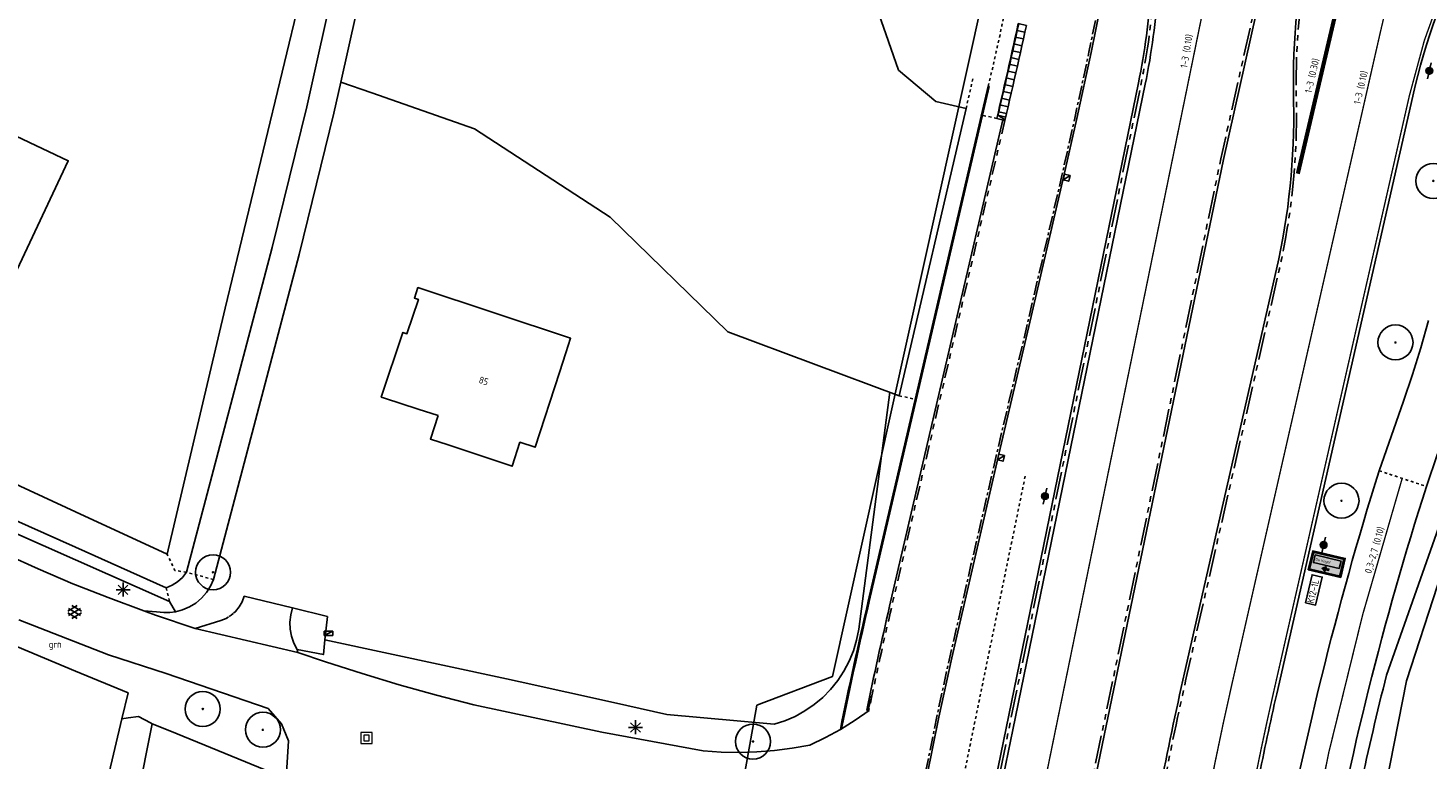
# Model space of a CAD drawing. Header units: metres. Extents: x 116958 to 118326, y 475500 to 477904.
# Tile 122 of 256: x 117497 to 117597, y 476613 to 476666. Entities that reach past the tile are written whole.
import ezdxf
from ezdxf.enums import TextEntityAlignment as Align

# ---------------------------------------------------------------- set-up
doc = ezdxf.new("R2010")
doc.units = ezdxf.units.M
doc.header["$LTSCALE"] = 0.2
for name, pattern in [('200-03-27', [15, 1.5, -13.5]), ('200-1-3', [20, 5, -15]), ('CENTER', [8, 5, -1, 1, -1]), ('MATGRENS', [2, 1, -1]), ('VH-TROTTOIRBAND_130-150', [15, 5, -2, 2, -2, 2, -2]), ('VH-TROTTOIRBAND_180-200', [20, 10, -2, 2, -2, 2, -2])]:
    doc.linetypes.add(name, pattern=pattern)
doc.layers.get('0').update_dxf_attribs({"color": 6})
for name, color, linetype in [('B-WE-GR-BOOM-G', 252, 'Continuous'), ('B-WE-GR-GROENVOORZIENING-GV', 252, 'Continuous'), ('B-WE-GW-WATERGANG_INSTEEK-G', 252, 'Continuous'), ('B-WE-GW-WATERGANG_WATERLIJN-G', 252, 'Continuous'), ('B-WE-IE-MEUBILAIR_WEGMEUBILAIR_LICHTMAST-G', 252, 'Continuous'), ('B-WE-IE-TERREINAFSCHEIDING_KUNSTMATIG_HEKWERK-G', 252, 'HEKWERK'), ('B-WE-KL-DATA_KAST-G', 90, 'Continuous'), ('B-WE-KW-KUNSTWERK_WALBESCHERMING-GV', 252, 'Continuous'), ('B-WE-OG-BEBOUWING-GV', 252, 'Continuous'), ('B-WE-OG-HUISNUMMER-T25', 2, 'Continuous'), ('B-WE-RI-HWA_KOLK_TROTTOIRKOLK-G', 252, 'Continuous'), ('B-WE-VH-GOOT_TEGEL-150', 252, 'CENTER'), ('B-WE-VH-KANTOPSLUITING_TROTTOIRBAND_130X150_250-G', 252, 'Continuous'), ('B-WE-VH-MATERIAALGRENS-G', 252, 'MATGRENS'), ('B-WE-VH-VERHARDING_ASFALT-GV', 252, 'Continuous'), ('N-WE-IE-MEUBILAIR_WEGMEUBILAIR_LICHTMAST-G', 2, 'Continuous'), ('N-WE-IE-MEUBILAIR_WEGMEUBILAIR_VERKEERSBORD-G', 7, 'Continuous'), ('N-WE-IE-TERREINAFSCHEIDING_KUNSTMATIG_HEKWERK-G', 251, 'HEKWERK'), ('N-WE-VH-GOOT_TEGEL-300', 251, 'Continuous'), ('N-WE-VH-KANTOPSLUITING_ACHTERKANTBAND-G', 251, 'Continuous'), ('N-WE-VH-KANTOPSLUITING_INRITBLOK_600_500-S', 251, 'Continuous'), ('N-WE-VH-KANTOPSLUITING_OPSLUITBAND_80X200-G', 251, 'Continuous'), ('N-WE-VH-KANTOPSLUITING_TROTTOIRBAND_130 150-G', 251, 'VH-TROTTOIRBAND_130-150'), ('N-WE-VH-KANTOPSLUITING_TROTTOIRBAND_180 200-G', 251, 'VH-TROTTOIRBAND_180-200'), ('N-WE-VH-MATERIAALGRENS-G', 251, 'MATGRENS'), ('N-WE-VH-VERHARDING_KANT_ASFALT-G', 251, 'Continuous'), ('N-WE-VW-MARKERING_LANGS_STREEP_030_270_010-G', 1, '200-03-27'), ('N-WE-VW-MARKERING_LANGS_STREEP_100_300_010-G', 1, '200-1-3'), ('N-WE-VW-MARKERING_LANGS_STREEP_100_300_030-G', 1, '200-1-3'), ('N-WE-VW-MARKERING_LANGS_STREEP_GETROKKEN_010-G', 1, 'Continuous'), ('N-WE-VW-MARKERING_TEKST-G', 7, 'Continuous'), ('to-xx-bibcontour', 7, 'Continuous'), ('to-xx-bibkleur', 7, 'Continuous'), ('to-xx-bibtekst_zwart', 250, 'Continuous'), ('X-XX-WERKGRENS-G', 4, 'WERKGRENS')]:
    doc.layers.add(name, color=color, linetype=linetype)
doc.layers.add('B-WE-RI-RIOOLPUT', color=31, linetype='Continuous', lineweight=0)
doc.styles.get("Standard").update_dxf_attribs({"font": 'isocp.shx'})
doc.styles.add('Swis721 ExBT', font='swisse.ttf')
doc.linetypes.add('HEKWERK', pattern='A,5,-1,[103,standaard.shx,S=0.5,R=0,X=0,Y=0],-1', length=7)
doc.linetypes.add('WERKGRENS', pattern='A,5,-2,[100,standaard.shx,S=1,R=0,X=0,Y=0],-2', length=9)

# ---------------------------------------------------------------- blocks, each defined once
blk = doc.blocks.new('BGTGV')
for p, q in [((0.0197, 0.04605), (-0.0497, 0.00595)), ((0.0433, 0.025), (-0.0433, -0.025)), ((0.0433, -0.025), (-0.0433, 0.025)), ((0.04965, 0.006), (-0.01975, 0.04605)), ((0.01965, -0.046), (-0.0494, -0.00615)), ((0.04955, -0.00605), (-0.0197, -0.046))]:
    blk.add_line(p, q)
blk = doc.blocks.new('BGT_GR')
at = {"insert": (0.043, 0.019), "char_height": 0.1, "attachment_point": 5, "line_spacing_factor": 0.8}
blk.add_mtext('{\\C256;grn}', dxfattribs=at)
blk = doc.blocks.new('CELQ70108')
for p, q in [((-0.62, 0.31), (0.62, 0.31)), ((-0.62, -0.31), (-0.62, 0.31)), ((-0.62, -0.31), (0.62, 0.31)), ((0.62, -0.31), (0.62, 0.31)), ((-0.62, -0.31), (0.62, -0.31))]:
    blk.add_line(p, q)
blk = doc.blocks.new('CELQ211865')
for p, q in [((-0.5, 0), (0.5, 0)), ((0.35, -0.34), (-0.35, 0.34)), ((0.35, 0.34), (-0.35, -0.34)), ((0, 0.53), (0, -0.47))]:
    blk.add_line(p, q)
blk = doc.blocks.new('Pbrd')
for points in [[(-400, -400), (400, -400), (400, 400), (-400, 400)], [(-200, -200), (200, -200), (200, 200), (-200, 200)]]:
    blk.add_lwpolyline(points, close=True)
blk = doc.blocks.new('Kvtrot')
blk.add_line((0, -420), (420, 0))
at = {"flags": 128}
blk.add_lwpolyline([(0, -420), (420, -420), (420, 0), (0, 0)], close=True, dxfattribs=at)
blk = doc.blocks.new('Bestboom')
h = blk.add_hatch(color=256)
h.dxf.hatch_style = 1
h.paths.add_polyline_path([(41, 0, 1), (-41, 0, 1)])
for radius in [1260, 41.1]:
    blk.add_circle((0, 0), radius)
blk = doc.blocks.new('Symblm')
h = blk.add_hatch(color=256)
edge = h.paths.add_edge_path()
edge.add_arc((0, 0), 241, 0, 360)
blk.add_line((-590, 0), (590, 0))
blk.add_circle((0, 0), 241)
blk = doc.blocks.new('K12-1l-1X')
at = {"layer": 'to-xx-bibkleur'}
h = blk.add_hatch(color=150, dxfattribs=at)
edge = h.paths.add_edge_path(flags=0)
edge.add_line((-0.012, 0.15), (0, 0.1))
edge.add_arc((-0.008, 0.098), 0.008, -124.6952, 13.2223, ccw=False)
edge.add_line((-0.013, 0.092), (-0.117, 0.164))
edge.add_arc((-0.112, 0.17), 0.008, 180, 235.3048, ccw=False)
edge.add_arc((-0.112, 0.17), 0.008, 124.6952, 180, ccw=False)
edge.add_line((-0.117, 0.177), (-0.013, 0.249))
edge.add_arc((-0.008, 0.242), 0.008, -13.2223, 124.6952, ccw=False)
edge.add_line((0, 0.241), (-0.012, 0.19))
edge.add_line((-0.012, 0.19), (0.12, 0.196))
edge.add_line((0.12, 0.196), (0.12, 0.144))
edge.add_line((0.12, 0.144), (-0.012, 0.15))
h.paths.add_polyline_path([(0.476, 0.296), (-0.476, 0.296), (-0.476, 0.576), (0.476, 0.576)], flags=0)
edge = h.paths.add_edge_path(flags=0)
edge.add_line((-0.555, 0.625), (-0.555, 0.075))
edge.add_arc((-0.525, 0.075), 0.03, 180, 270)
edge.add_line((-0.525, 0.045), (0.525, 0.045))
edge.add_arc((0.525, 0.075), 0.03, 270, 360)
edge.add_line((0.555, 0.075), (0.555, 0.625))
edge.add_arc((0.525, 0.625), 0.03, 0, 90)
edge.add_line((0.525, 0.655), (-0.525, 0.655))
edge.add_arc((-0.525, 0.625), 0.03, 90, 180)
h.paths.add_polyline_path([(-0.6, 0), (0.6, 0), (0.6, 0.7), (-0.6, 0.7)])
edge = h.paths.add_edge_path(flags=16)
edge.add_line((-0.585, 0.625), (-0.585, 0.075))
edge.add_arc((-0.525, 0.075), 0.06, 180, 270)
edge.add_line((-0.525, 0.015), (0.525, 0.015))
edge.add_arc((0.525, 0.075), 0.06, 270, 360)
edge.add_line((0.585, 0.075), (0.585, 0.625))
edge.add_arc((0.525, 0.625), 0.06, 0, 90)
edge.add_line((0.525, 0.685), (-0.525, 0.685))
edge.add_arc((-0.525, 0.625), 0.06, 90, 180)
h = blk.add_hatch(color=255, dxfattribs=at)
edge = h.paths.add_edge_path(flags=16)
edge.add_line((-0.555, 0.625), (-0.555, 0.075))
edge.add_arc((-0.525, 0.075), 0.03, 180, 270)
edge.add_line((-0.525, 0.045), (0.525, 0.045))
edge.add_arc((0.525, 0.075), 0.03, 270, 360)
edge.add_line((0.555, 0.075), (0.555, 0.625))
edge.add_arc((0.525, 0.625), 0.03, 0, 90)
edge.add_line((0.525, 0.655), (-0.525, 0.655))
edge.add_arc((-0.525, 0.625), 0.03, 90, 180)
edge = h.paths.add_edge_path()
edge.add_line((-0.585, 0.625), (-0.585, 0.075))
edge.add_arc((-0.525, 0.075), 0.06, 180, 270)
edge.add_line((-0.525, 0.015), (0.525, 0.015))
edge.add_arc((0.525, 0.075), 0.06, 270, 360)
edge.add_line((0.585, 0.075), (0.585, 0.625))
edge.add_arc((0.525, 0.625), 0.06, 0, 90)
edge.add_line((0.525, 0.685), (-0.525, 0.685))
edge.add_arc((-0.525, 0.625), 0.06, 90, 180)
blk.add_hatch(color=255, dxfattribs=at).paths.add_polyline_path([(0.476, 0.296), (-0.476, 0.296), (-0.476, 0.576), (0.476, 0.576)])
h = blk.add_hatch(color=255, dxfattribs=at)
edge = h.paths.add_edge_path()
edge.add_line((-0.012, 0.15), (0, 0.1))
edge.add_arc((-0.008, 0.098), 0.008, -124.6952, 13.2223, ccw=False)
edge.add_line((-0.013, 0.092), (-0.117, 0.164))
edge.add_arc((-0.112, 0.17), 0.008, 180, 235.3048, ccw=False)
edge.add_arc((-0.112, 0.17), 0.008, 124.6952, 180, ccw=False)
edge.add_line((-0.117, 0.177), (-0.013, 0.249))
edge.add_arc((-0.008, 0.242), 0.008, -13.2223, 124.6952, ccw=False)
edge.add_line((0, 0.241), (-0.012, 0.19))
edge.add_line((-0.012, 0.19), (0.12, 0.196))
edge.add_line((0.12, 0.196), (0.12, 0.144))
edge.add_line((0.12, 0.144), (-0.012, 0.15))
at = {"layer": 'to-xx-bibcontour', "color": 7, "flags": 128}
for points in [[(-0.6, 0), (0.6, 0), (0.6, 0.7), (-0.6, 0.7)], [(0.476, 0.296), (-0.476, 0.296), (-0.476, 0.576), (0.476, 0.576)]]:
    blk.add_lwpolyline(points, close=True, dxfattribs=at)
for points in [[(-0.585, 0.625), (-0.585, 0.075, 0.414214), (-0.525, 0.015), (0.525, 0.015, 0.414214), (0.585, 0.075), (0.585, 0.625, 0.414214), (0.525, 0.685), (-0.525, 0.685, 0.414214)], [(-0.555, 0.625), (-0.555, 0.075, 0.414214), (-0.525, 0.045), (0.525, 0.045, 0.414214), (0.555, 0.075), (0.555, 0.625, 0.414214), (0.525, 0.655), (-0.525, 0.655, 0.414214)], [(-0.012, 0.15), (0, 0.1, -0.686751), (-0.013, 0.092), (-0.117, 0.164, -0.246109), (-0.12, 0.17, -0.246109), (-0.117, 0.177), (-0.013, 0.249, -0.686751), (0, 0.241), (-0.012, 0.19), (0.12, 0.196), (0.12, 0.144)]]:
    blk.add_lwpolyline(points, format="xyb", close=True, dxfattribs=at)
at = {"layer": 'to-xx-bibkleur', "color": 150, "flags": 128}
for points in [[(-0.6, 0), (0.6, 0), (0.6, 0.7), (-0.6, 0.7)], [(0.476, 0.296), (-0.476, 0.296), (-0.476, 0.576), (0.476, 0.576)]]:
    blk.add_lwpolyline(points, close=True, dxfattribs=at)
at = {"layer": 'to-xx-bibkleur', "color": 255, "flags": 128}
for points in [[(-0.585, 0.625), (-0.585, 0.075, 0.414214), (-0.525, 0.015), (0.525, 0.015, 0.414214), (0.585, 0.075), (0.585, 0.625, 0.414214), (0.525, 0.685), (-0.525, 0.685, 0.414214)], [(-0.555, 0.625), (-0.555, 0.075, 0.414214), (-0.525, 0.045), (0.525, 0.045, 0.414214), (0.555, 0.075), (0.555, 0.625, 0.414214), (0.525, 0.655), (-0.525, 0.655, 0.414214)], [(-0.012, 0.15), (0, 0.1, -0.686751), (-0.013, 0.092), (-0.117, 0.164, -0.246109), (-0.12, 0.17, -0.246109), (-0.117, 0.177), (-0.013, 0.249, -0.686751), (0, 0.241), (-0.012, 0.19), (0.12, 0.196), (0.12, 0.144)]]:
    blk.add_lwpolyline(points, format="xyb", close=True, dxfattribs=at)
at = {"layer": 'to-xx-bibtekst_zwart', "style": 'Swis721 ExBT'}
blk.add_attdef('Molenwijk', text='', height=0.095, dxfattribs=at).set_placement((-0.431, 0.436), align=Align.MIDDLE_LEFT)
blk = doc.blocks.new('inritb_600x500_l')
for p, q in [((0, 600), (500, 600)), ((0, 600), (0, 0)), ((0, 0), (500, 0)), ((250, 570), (50, 0)), ((250, 570), (500, 570)), ((250, 570), (250, 0)), ((500, 600), (500, 0))]:
    blk.add_line(p, q)
blk = doc.blocks.new('inritb_600x500_m')
for p, q in [((0, 600), (500, 600)), ((0, 600), (0, 0)), ((0, 570), (500, 570)), ((0, 0), (500, 0)), ((500, 600), (500, 0))]:
    blk.add_line(p, q)

msp = doc.modelspace()

# ---------------------------------------------------------------- linework, layer by layer
at = {"layer": 'B-WE-GR-GROENVOORZIENING-GV', "flags": 128}
msp.add_lwpolyline([(117517.933, 476622.034), (117517.824, 476620.975), (117515.942, 476621.349)], dxfattribs=at)
at = {"layer": 'B-WE-GW-WATERGANG_INSTEEK-G', "flags": 128}
for points in [[(117509.928, 476626.375), (117516.078, 476649.74), (117518.574, 476659.907), (117519.071, 476662.136), (117521.275, 476672.029), (117523.332, 476680.777), (117525.981, 476693.439), (117527.838, 476702.577), (117528.6, 476705.513), (117528.702, 476705.807), (117528.848, 476706.083), (117529.035, 476706.332), (117530.447, 476711.561), (117530.404, 476711.884), (117530.414, 476712.21), (117530.476, 476712.53), (117532.793, 476720.731), (117536.309, 476732.964), (117538.919, 476741.447)], [(117476.991, 476639.616), (117476.437, 476639.875), (117476.718, 476638.106), (117500, 476627.781)], [(117500, 476627.781), (117506.76, 476624.783)], [(117506.76, 476624.783), (117507.178, 476624.053), (117507.698, 476624.189), (117508.192, 476624.401), (117508.649, 476624.683), (117509.06, 476625.03), (117509.415, 476625.434), (117509.706, 476625.885), (117509.928, 476626.375)]]:
    msp.add_lwpolyline(points, dxfattribs=at)
at = {"layer": 'B-WE-GW-WATERGANG_WATERLIJN-G', "flags": 128}
for points in [[(117533.192, 476739.681), (117534.359, 476742.972), (117536.876, 476742.231), (117535.982, 476738.703), (117534.392, 476733.534), (117530.87, 476721.279), (117527.877, 476710.686), (117525.889, 476703.028), (117521.379, 476681.211), (117518.717, 476669.747), (117516.627, 476660.363), (117514.144, 476650.251), (117507.976, 476626.892)], [(117500, 476631.246), (117506.591, 476628.191), (117506.663, 476628.497), (117510.755, 476645.89), (117517.601, 476674.197), (117516.542, 476676.474), (117500, 476683.885)], [(117476.991, 476639.616), (117477.807, 476641.531), (117500, 476631.246)], [(117500, 476628.697), (117490.967, 476632.735), (117490.841, 476632.401), (117489.847, 476632.91), (117489.939, 476633.199), (117476.892, 476639.383), (117476.991, 476639.616)], [(117506.511, 476625.787), (117500, 476628.697)], [(117507.976, 476626.892), (117507.686, 476626.525), (117507.339, 476626.213), (117506.943, 476625.965), (117506.511, 476625.787)], [(117500, 476602.235), (117503.329, 476616.352)], [(117505.5, 476616.003), (117501.251, 476594.573)], [(117503.329, 476616.352), (117503.783, 476616.421), (117504.519, 476616.533), (117505.397, 476616.059), (117505.5, 476616.003)]]:
    msp.add_lwpolyline(points, dxfattribs=at)
at = {"layer": 'B-WE-IE-TERREINAFSCHEIDING_KUNSTMATIG_HEKWERK-G', "flags": 128}
for points in [[(117655.924, 476732.161), (117643.936, 476734.222), (117624.81, 476737.589), (117624.664, 476737.614), (117622.849, 476730.171), (117619.888, 476717.614), (117608.977, 476672.179), (117601.493, 476639.946), (117594.279, 476619.495)], [(117554.489, 476680.633), (117556.432, 476680.161), (117558.621, 476677.346), (117557.223, 476668.652), (117559.189, 476662.998), (117561.881, 476660.739), (117564.047, 476660.235), (117559.239, 476639.588), (117546.92, 476644.175), (117538.438, 476652.417), (117528.692, 476658.778), (117521.3, 476661.37), (117519.071, 476662.136)]]:
    msp.add_lwpolyline(points, dxfattribs=at)
at = {"layer": 'B-WE-KW-KUNSTWERK_WALBESCHERMING-GV', "flags": 128}
for points in [[(117500, 476683.885), (117516.542, 476676.474), (117517.601, 476674.197), (117510.755, 476645.89), (117506.663, 476628.497), (117506.591, 476628.191), (117500, 476631.246)], [(117500, 476631.246), (117477.807, 476641.531), (117476.991, 476639.616)], [(117476.991, 476639.616), (117476.892, 476639.383), (117489.939, 476633.199), (117489.847, 476632.91), (117490.841, 476632.401), (117490.967, 476632.735), (117500, 476628.697)], [(117500, 476628.697), (117506.511, 476625.787)], [(117500, 476602.235), (117503.329, 476616.352)]]:
    msp.add_lwpolyline(points, dxfattribs=at)
at = {"layer": 'B-WE-OG-BEBOUWING-GV', "flags": 128}
for points in [[(117488.678, 476646.211), (117488.871, 476646.618), (117493.741, 476644.316), (117499.474, 476656.486), (117491.508, 476660.247), (117490.906, 476658.972), (117488.184, 476660.257), (117488.786, 476661.532), (117484.888, 476663.372), (117484.255, 476663.671), (117480.183, 476655.046), (117480.731, 476654.802), (117481.383, 476654.511), (117481.496, 476654.77), (117483.735, 476653.698), (117483.634, 476653.481), (117484.772, 476652.954), (117485.342, 476654.239), (117488.053, 476652.943), (117487.475, 476651.693), (117485.8, 476648.07), (117487.974, 476647.042), (117487.796, 476646.629), (117488.678, 476646.211)], [(117526.072, 476638.161), (117525.52, 476636.471), (117526.802, 476636.046), (117531.392, 476634.521), (117531.952, 476636.243), (117533.043, 476635.887), (117534.793, 476641.248), (117535.258, 476642.674), (117535.599, 476643.719), (117524.683, 476647.345), (117524.625, 476647.364), (117524.371, 476646.606), (117524.656, 476646.511), (117523.83, 476644.045), (117523.545, 476644.14), (117521.987, 476639.494), (117522.209, 476639.422), (117524.647, 476638.626), (117526.072, 476638.161)]]:
    msp.add_lwpolyline(points, dxfattribs=at)
at = {"layer": 'B-WE-VH-GOOT_TEGEL-150', "flags": 128}
msp.add_lwpolyline([(117560.419, 476607.927), (117560.272, 476607.955), (117561.078, 476612.241), (117561.944, 476616.518), (117562.868, 476620.782), (117564.399, 476627.421), (117566.244, 476635.416), (117568.42, 476644.598), (117570.939, 476655.434), (117571.861, 476659.553), (117572.884, 476664.288), (117573.846, 476669.036), (117574.767, 476673.954), (117575.645, 476678.484), (117576.374, 476682.899), (117577.017, 476686.756)], dxfattribs=at)
at = {"layer": 'B-WE-VH-KANTOPSLUITING_TROTTOIRBAND_130X150_250-G', "flags": 128}
for points in [[(117564.545, 476627.387), (117566.39, 476635.382), (117568.566, 476644.564), (117571.085, 476655.401), (117572.007, 476659.521), (117573.031, 476664.257), (117573.993, 476669.007), (117574.914, 476673.926), (117575.793, 476678.457), (117576.522, 476682.874), (117577.165, 476686.731)], [(117560.419, 476607.927), (117561.226, 476612.213), (117562.091, 476616.487), (117563.014, 476620.749), (117564.545, 476627.387)]]:
    msp.add_lwpolyline(points, dxfattribs=at)
at = {"layer": 'B-WE-VH-MATERIAALGRENS-G', "flags": 128}
for points in [[(117507.976, 476626.892), (117507.148, 476627.031), (117506.591, 476628.191)], [(117509.928, 476626.375), (117507.976, 476626.892)], [(117506.511, 476625.787), (117506.76, 476624.783)], [(117511.506, 476624.079), (117511.192, 476623.8), (117510.836, 476623.577)], [(117510.836, 476623.577), (117511.192, 476623.8), (117511.506, 476624.079)]]:
    msp.add_lwpolyline(points, dxfattribs=at)
at = {"layer": 'B-WE-VH-VERHARDING_ASFALT-GV'}
for p, q in [((117596.751, 476643.042), (117597.293, 476644.987)), ((117596.157, 476641.113), (117596.751, 476643.042)), ((117595.511, 476639.2), (117596.157, 476641.113)), ((117556.327, 476622.801), (117558.56, 476639.841)), ((117593.75, 476634.197), (117595.511, 476639.2)), ((117597.948, 476635.422), (117597.163, 476633.062)), ((117481.554, 476634.231), (117497.305, 476627.133)), ((117497.305, 476627.133), (117499.814, 476626.073)), ((117499.814, 476626.073), (117500, 476625.999)), ((117500, 476625.999), (117502.347, 476625.069)), ((117500, 476619.795), (117486.118, 476625.571)), ((117502.347, 476625.069), (117504.901, 476624.123)), ((117511.977, 476624.771), (117512.121, 476625.166)), ((117512.121, 476625.166), (117515.596, 476624.326)), ((117505.823, 476624.043), (117504.901, 476624.123)), ((117504.901, 476624.123), (117505.752, 476623.822)), ((117505.752, 476623.822), (117508.609, 476622.863)), ((117506.356, 476623.997), (117505.823, 476624.043)), ((117506.769, 476624.002), (117506.356, 476623.997)), ((117507.178, 476624.053), (117506.769, 476624.002)), ((117511.506, 476624.079), (117511.77, 476624.406)), ((117511.77, 476624.406), (117511.977, 476624.771)), ((117515.472, 476623.826), (117515.421, 476623.314)), ((117515.596, 476624.326), (117515.472, 476623.826)), ((117515.596, 476624.326), (117518.107, 476623.719)), ((117502.366, 476620.955), (117495.922, 476623.486)), ((117508.609, 476622.863), (117510.448, 476623.415)), ((117508.609, 476622.863), (117515.976, 476621.138)), ((117510.448, 476623.415), (117510.836, 476623.577)), ((117515.421, 476623.314), (117515.444, 476622.8)), ((117515.444, 476622.8), (117515.54, 476622.294)), ((117518.107, 476623.719), (117517.933, 476622.034)), ((117556.17, 476622.01), (117556.327, 476622.801)), ((117515.54, 476622.294), (117515.707, 476621.807)), ((117515.707, 476621.807), (117515.942, 476621.349)), ((117517.933, 476622.034), (117531.002, 476619.236)), ((117555.938, 476621.237), (117556.17, 476622.01)), ((117506.526, 476619.605), (117502.366, 476620.955)), ((117515.942, 476621.349), (117515.976, 476621.138)), ((117515.976, 476621.138), (117517.968, 476620.46)), ((117555.632, 476620.491), (117555.938, 476621.237)), ((117503.771, 476618.226), (117500, 476619.795)), ((117517.968, 476620.46), (117520.615, 476619.61)), ((117554.813, 476619.103), (117555.256, 476619.777)), ((117555.256, 476619.777), (117555.632, 476620.491)), ((117513.85, 476617.11), (117506.526, 476619.605)), ((117520.615, 476619.61), (117523.278, 476618.812)), ((117523.278, 476618.812), (117525.956, 476618.067)), ((117531.002, 476619.236), (117531.977, 476619.027)), ((117531.977, 476619.027), (117538.697, 476617.53)), ((117554.306, 476618.475), (117554.813, 476619.103)), ((117503.329, 476616.352), (117503.771, 476618.226)), ((117525.956, 476618.067), (117528.649, 476617.375)), ((117553.125, 476617.38), (117553.742, 476617.899)), ((117553.742, 476617.899), (117554.306, 476618.475)), ((117514.8, 476615.993), (117513.85, 476617.11)), ((117528.649, 476617.375), (117537.845, 476615.405)), ((117538.697, 476617.53), (117542.516, 476616.663)), ((117551.754, 476616.532), (117552.46, 476616.923)), ((117552.46, 476616.923), (117553.125, 476617.38)), ((117556.057, 476616.25), (117557.066, 476616.963)), ((117506.774, 476615.484), (117505.5, 476616.003)), ((117515.319, 476614.786), (117514.8, 476615.993)), ((117542.516, 476616.663), (117550.247, 476615.962)), ((117550.247, 476615.962), (117551.014, 476616.21)), ((117551.014, 476616.21), (117551.754, 476616.532)), ((117555.009, 476615.596), (117556.057, 476616.25)), ((117515.15, 476612.073), (117506.774, 476615.484)), ((117515.15, 476612.073), (117515.319, 476614.786)), ((117537.845, 476615.405), (117545.141, 476614.061)), ((117552.808, 476614.475), (117553.925, 476615.004)), ((117553.925, 476615.004), (117555.009, 476615.596)), ((117545.141, 476614.061), (117546.422, 476613.971)), ((117546.422, 476613.971), (117547.706, 476613.944)), ((117547.706, 476613.944), (117548.99, 476613.982)), ((117548.99, 476613.982), (117550.27, 476614.083)), ((117550.27, 476614.083), (117551.544, 476614.247)), ((117551.544, 476614.247), (117552.808, 476614.475))]:
    msp.add_line(p, q, dxfattribs=at)
at = {"layer": 'N-WE-IE-MEUBILAIR_WEGMEUBILAIR_VERKEERSBORD-G'}
msp.add_lwpolyline([(117588.462, 476624.699), (117588.935, 476626.719), (117589.658, 476626.549), (117589.185, 476624.53)], close=True, dxfattribs=at)
at = {"layer": 'N-WE-IE-TERREINAFSCHEIDING_KUNSTMATIG_HEKWERK-G', "flags": 128}
msp.add_lwpolyline([(117594.279, 476619.495, 0.0167065), (117590.811, 476603.464), (117589.816, 476597.984), (117589.813, 476597.968), (117589.134, 476594.24), (117589.131, 476594.222), (117588.087, 476588.509), (117588.079, 476588.465), (117585.694, 476575.521), (117585.668, 476575.385, -0.0013312), (117582.909, 476560.986, -0.0013312)], format="xyb", dxfattribs=at)
at = {"layer": 'N-WE-VH-GOOT_TEGEL-300', "flags": 128}
msp.add_lwpolyline([(117578.669, 476686.317), (117578.969, 476686.298), (117577.852, 476668.865, -0.0345685), (117576.93, 476661.98), (117567.418, 476615.577), (117566.077, 476609.035, 0.0048208), (117565.131, 476604.184), (117558.733, 476569.593, -0.0077082), (117555.694, 476554.471), (117545.485, 476507.438), (117542.035, 476491.545, -0.0437584), (117541.502, 476489.826), (117536.446, 476477.481, 0.0269893), (117536.28, 476477.002), (117517.188, 476410.789, -0.0879636), (117514.834, 476405.994), (117514.585, 476406.161)], format="xyb", dxfattribs=at)
at = {"layer": 'N-WE-VH-KANTOPSLUITING_ACHTERKANTBAND-G', "flags": 128}
for points in [[(117565.873, 476572.459, 0.0006013), (117567.102, 476578.92), (117569.492, 476591.89), (117569.495, 476591.907), (117570.539, 476597.62), (117570.54, 476597.627), (117571.219, 476601.355), (117571.22, 476601.361), (117571.897, 476605.086), (117582.561, 476656.578), (117597.887, 476725.056, -0.418186), (117598.249, 476725.282), (117600.194, 476724.819, -0.4108889), (117600.417, 476724.461), (117588.82, 476673.172, 0.0605948), (117587.594, 476661.111), (117587.602, 476660.721, -0.0609845), (117586.368, 476648.681), (117579.759, 476619.658, 0.0086106), (117577.99, 476611.224), (117569.66, 476567.79)], [(117516.755, 476410.914), (117516.984, 476411.889), (117535.799, 476477.141, -0.0269893), (117535.984, 476477.67), (117541.039, 476490.016, 0.0437584), (117541.547, 476491.651), (117544.997, 476507.544), (117555.205, 476554.577, 0.0077082), (117558.241, 476569.684), (117564.64, 476604.275, -0.0048208), (117565.587, 476609.135), (117566.928, 476615.677), (117576.44, 476662.08, 0.0345685), (117577.353, 476668.897), (117578.472, 476686.362), (117577.153, 476686.66), (117577.166, 476686.739)], [(117555.002, 476615.592, -0.0072181), (117557.009, 476624.81), (117565.635, 476661.85), (117565.713, 476661.831)], [(117566.691, 476659.418), (117558.548, 476624.452, 0.0058827), (117556.9, 476616.98), (117557.047, 476616.949)]]:
    msp.add_lwpolyline(points, format="xyb", dxfattribs=at)
msp.add_lwpolyline([(117557.106, 476617.954), (117556.973, 476616.965), (117557.251, 476617.924), (117557.104, 476617.955)], dxfattribs=at)
at = {"layer": 'N-WE-VH-KANTOPSLUITING_OPSLUITBAND_80X200-G', "flags": 128}
msp.add_lwpolyline([(117565.713, 476661.831), (117557.087, 476624.792, 0.0071607), (117555.095, 476615.65)], format="xyb", dxfattribs=at)
at = {"layer": 'N-WE-VH-KANTOPSLUITING_TROTTOIRBAND_130 150-G', "flags": 128}
msp.add_lwpolyline([(117566.837, 476659.384), (117562.935, 476642.631), (117558.694, 476624.418, 0.0058827), (117557.047, 476616.949)], format="xyb", dxfattribs=at)
at = {"layer": 'N-WE-VH-KANTOPSLUITING_TROTTOIRBAND_180 200-G', "flags": 128}
for points in [[(117571.023, 476601.396), (117571.7, 476605.124), (117582.365, 476656.62), (117597.692, 476725.1, -0.418186), (117598.295, 476725.477), (117600.24, 476725.014, -0.4108889), (117600.612, 476724.417), (117589.015, 476673.128, 0.0605948), (117587.794, 476661.115), (117587.802, 476660.725, -0.0609845), (117586.563, 476648.636), (117579.954, 476619.613, 0.0086106), (117578.187, 476611.187), (117570.928, 476573.338)], [(117516.9, 476410.872), (117535.992, 476477.085, -0.0269893), (117536.169, 476477.595), (117541.224, 476489.94, 0.0437584), (117541.742, 476491.608), (117545.192, 476507.502), (117555.401, 476554.534, 0.0077082), (117558.438, 476569.648), (117564.836, 476604.238, -0.0048208), (117565.783, 476609.095), (117567.124, 476615.637), (117576.636, 476662.04, 0.0345685), (117577.553, 476668.884), (117578.669, 476686.317)]]:
    msp.add_lwpolyline(points, format="xyb", dxfattribs=at)
at = {"layer": 'N-WE-VH-MATERIAALGRENS-G'}
for p, q in [((117564.047, 476660.235), (117564.536, 476662.394)), ((117566.253, 476659.52), (117565.23, 476659.758)), ((117559.239, 476639.588), (117560.388, 476639.321)), ((117593.75, 476634.197), (117597.163, 476633.062)), ((117564.675, 476616.139), (117563.334, 476609.597))]:
    msp.add_line(p, q, dxfattribs=at)
at = {"layer": 'N-WE-VH-MATERIAALGRENS-G', "flags": 128}
msp.add_lwpolyline([(117568.296, 476633.801), (117564.675, 476616.139)], dxfattribs=at)
at = {"layer": 'N-WE-VH-MATERIAALGRENS-G'}
msp.add_arc((117455.247, 476689.152), 113.714, 346.10757, 348.67943, dxfattribs=at)
at = {"layer": 'N-WE-VH-VERHARDING_KANT_ASFALT-G', "flags": 128}
for points in [[(117613.537, 476721.765), (117604.785, 476684.538, -0.0596689), (117600.706, 476673.368), (117600.332, 476672.63, 0.0614201), (117596.175, 476661.12), (117586.389, 476618.148, 0.0065004), (117585.064, 476611.959, 0.00211), (117584.668, 476609.943), (117576.316, 476566.389, 0.2976877), (117578.391, 476561.329, 0.0014069), (117581.268, 476576.336), (117583.66, 476589.318), (117584.704, 476595.031), (117585.388, 476598.788), (117586.384, 476604.268, -0.0308514), (117593.75, 476634.197)], [(117581.747, 476560.252, 0.0014478), (117584.71, 476575.702), (117587.103, 476588.689), (117588.15, 476594.419), (117588.832, 476598.162), (117589.827, 476603.643, -0.0339566), (117597.163, 476633.062)]]:
    msp.add_lwpolyline(points, format="xyb", dxfattribs=at)
at = {"layer": 'N-WE-VW-MARKERING_LANGS_STREEP_030_270_010-G', "flags": 128}
msp.add_lwpolyline([(117595.411, 476633.645, 0.1, 0.1, 0.0308193), (117588.106, 476603.956, 0.1, 0.1, 0), (117587.108, 476598.461, 0.1, 0.1, 0), (117586.429, 476594.733, 0.1, 0.1, 0), (117585.382, 476589.004, 0.1, 0.1, 0), (117582.989, 476576.019, 0.1, 0.1, 0), (117577.925, 476549.897, 0.1, 0.1, 0), (117575.591, 476538.555, 0.1, 0.1, 0), (117574.075, 476531.446, 0.1, 0.1, 0.0203283), (117572.678, 476523.295, 0.1, 0.1, 0), (117572.303, 476520.4, 0, 0, 0)], format="xyseb", dxfattribs=at)
at = {"layer": 'N-WE-VW-MARKERING_LANGS_STREEP_100_300_010-G', "flags": 128}
for points in [[(117594.203, 476726.451, 0.1, 0.1, 0), (117584.676, 476684.319, 0.1, 0.1, 0.0050436), (117582.537, 476674.393, 0.1, 0.1, 0), (117569.016, 476608.432, 0.1, 0.1, 0.0048208), (117568.081, 476603.638, 0.1, 0.1, 0), (117561.683, 476569.048, 0.1, 0.1, -0.0077082), (117558.626, 476553.834, 0.1, 0.1, 0), (117543.998, 476486.444, 0.1, 0.1, -0.0047353), (117542.964, 476481.888, 0.1, 0.1, 0), (117537.221, 476457.651, 0.1, 0.1, -0.0120131), (117534.211, 476446.186, 0.1, 0.1, 0), (117522.617, 476405.976, 0, 0, 0)], [(117531.956, 476403.723, 0.1, 0.1, 0), (117533.563, 476410.474, 0.1, 0.1, -0.0107573), (117536.258, 476420.811, 0.1, 0.1, 0.0109153), (117539.043, 476431.514, 0.1, 0.1, 0), (117556.484, 476505.115, 0.1, 0.1, -0.0151835), (117560.379, 476519.579, 0.1, 0.1, 0), (117566.423, 476539.584, 0.1, 0.1, 0.0259893), (117572.715, 476565.135, 0.1, 0.1, 0), (117581.427, 476610.565, 0.1, 0.1, -0.0086106), (117583.171, 476618.88, 0.1, 0.1, 0), (117593.844, 476665.745, 0.1, 0.1, 0), (117594.928, 476670.358, 0.1, 0.1, 0), (117606.375, 476719.049, 0, 0, 0)]]:
    msp.add_lwpolyline(points, format="xyseb", dxfattribs=at)
at = {"layer": 'N-WE-VW-MARKERING_LANGS_STREEP_100_300_030-G', "const_width": 0.3, "flags": 128}
msp.add_lwpolyline([(117600.607, 476709.588), (117587.904, 476655.552)], dxfattribs=at)
at = {"layer": 'N-WE-VW-MARKERING_LANGS_STREEP_GETROKKEN_010-G', "const_width": 0.1, "flags": 128}
msp.add_lwpolyline([(117613.293, 476721.822), (117604.542, 476684.595, -0.0596689), (117600.483, 476673.481), (117600.109, 476672.743, 0.0614201), (117595.931, 476661.176), (117586.145, 476618.203, 0.0065004), (117584.819, 476612.008, 0.00211), (117584.423, 476609.991), (117575.937, 476565.744)], format="xyb", dxfattribs=at)
at = {"layer": 'X-XX-WERKGRENS-G', "flags": 128}
msp.add_lwpolyline([(117645.966, 476862.608), (117634.975, 476865.215), (117637.549, 476876.062), (117633.091, 476878.039), (117638.284, 476901.007, 0.0070034), (117641.226, 476914.924), (117644.773, 476932.942, -0.0094765), (117648.775, 476951.419), (117682.14, 477092.483), (117684.939, 477091.821), (117690.015, 477113.189), (117687.195, 477113.856), (117696.076, 477151.406), (117682.569, 477154.508), (117677.871, 477156.523), (117675.919, 477151.954), (117677.602, 477151.204), (117617.875, 476891.201, -0.1410306), (117612.051, 476885.173), (117608.886, 476872.162), (117616.633, 476870.35), (117594.455, 476775.581), (117591.666, 476762.626), (117557.231, 476770.236), (117535.942, 476756.762), (117522.825, 476758.076), (117522.122, 476749.735), (117520.3, 476747.178), (117535.038, 476744.547), (117534.966, 476740.512), (117573.086, 476730.733), (117571.947, 476714.535), (117565.215, 476668.074), (117554.446, 476619.405), (117549.004, 476617.336), (117546.955, 476605.911), (117551.028, 476605.181), (117550.381, 476598.052), (117540.244, 476553.057), (117535.446, 476554.002), (117533.471, 476545.052), (117547.576, 476541.939), (117533.456, 476476.213), (117526.697, 476477.744), (117522.557, 476461.911), (117516.78, 476459.483), (117507.879, 476463.515), (117505.893, 476459.239), (117469.651, 476476.107), (117445.515, 476423.418), (117445.969, 476417.986), (117435.042, 476418.679), (117428.138, 476420.77), (117425.4, 476412.334), (117423.691, 476405.197), (117410.801, 476410.43), (117409.707, 476407.766), (117426.749, 476399.88), (117460.942, 476387.067), (117495.102, 476379.225), (117493.473, 476372.266), (117476.762, 476376.217), (117474.371, 476365.471), (117490.826, 476361.761), (117489.011, 476354.226), (117492.171, 476353.519), (117480.28, 476305.319), (117481.559, 476284.029), (117447.927, 476135.022), (117473.064, 476129.348), (117488.546, 476194.332), (117500.593, 476245.915), (117521.692, 476335.956), (117536.075, 476396.456), (117539.34, 476409.195), (117544.629, 476407.966), (117544.761, 476408.532), (117545.639, 476412.323), (117546.285, 476414.538), (117547.002, 476416.759), (117547.783, 476418.957), (117548.626, 476421.133), (117549.535, 476423.292), (117550.414, 476425.27), (117552.646, 476424.738), (117556.736, 476433.563), (117554.56, 476434.571), (117556.966, 476439.647), (117557.923, 476441.832), (117558.828, 476444.033), (117559.893, 476446.798), (117553.617, 476449.004), (117553.613, 476449.012, 0.0214664), (117555.402, 476455.195), (117565.967, 476498.595), (117570.396, 476517.672), (117575.056, 476516.78), (117577.827, 476530.802), (117583.117, 476555.018), (117595.731, 476619.079), (117602.418, 476639.656), (117617.479, 476703.965), (117625.5, 476736.7), (117655.241, 476731.488), (117659.402, 476732.956), (117666.831, 476731.123), (117669.317, 476741.762), (117666.401, 476742.399, -0.4262244), (117663.39, 476747.393), (117663.437, 476747.595), (117644.312, 476752.004, -0.1598781), (117642.178, 476753.295), (117640.415, 476755.345, 0.1599713), (117634.861, 476758.701), (117632.898, 476759.153), (117633.552, 476762.081), (117631.458, 476762.563), (117637.173, 476786.581), (117628.152, 476788.606), (117645.966, 476862.608)], format="xyb", dxfattribs=at)

# ---------------------------------------------------------------- block references
at = {"layer": 'B-WE-GR-BOOM-G', "xscale": 0.001, "yscale": 0.001, "zscale": 0.001}
for p in [(117597.654, 476655.034), (117594.929, 476643.418), (117591.045, 476632.038), (117509.888, 476626.896), (117509.15, 476617.06), (117513.47, 476615.57), (117548.718, 476614.725)]:
    msp.add_blockref('Bestboom', p, dxfattribs=at)
at = {"layer": 'B-WE-GR-GROENVOORZIENING-GV', "xscale": 5, "yscale": 5, "zscale": 5}
msp.add_blockref('BGT_GR', (117498.319, 476621.549), dxfattribs=at)
at = {"layer": 'B-WE-IE-MEUBILAIR_WEGMEUBILAIR_LICHTMAST-G'}
for p in [(117503.42, 476625.633), (117540.272, 476615.734)]:
    msp.add_blockref('CELQ211865', p, dxfattribs=at)
at = {"layer": 'B-WE-KL-DATA_KAST-G', "xscale": 0.5, "yscale": 0.5, "zscale": 0.5}
msp.add_blockref('CELQ70108', (117518.183, 476622.497), dxfattribs=at)
at = {"layer": 'B-WE-RI-HWA_KOLK_TROTTOIRKOLK-G', "xscale": 0.001, "yscale": 0.001, "zscale": 0.001, "rotation": 347.0053832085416}
for p in [(117571.112, 476655.517), (117566.39, 476635.382)]:
    msp.add_blockref('Kvtrot', p, dxfattribs=at)
at = {"layer": 'B-WE-RI-RIOOLPUT', "xscale": 0.001, "yscale": 0.001, "zscale": 0.001}
msp.add_blockref('Pbrd', (117520.925, 476614.983), dxfattribs=at)
at = {"layer": 'B-WE-VH-VERHARDING_ASFALT-GV', "xscale": 10, "yscale": 10, "zscale": 10}
msp.add_blockref('BGTGV', (117499.929, 476624.042), dxfattribs=at)
at = {"layer": 'N-WE-IE-MEUBILAIR_WEGMEUBILAIR_LICHTMAST-G', "xscale": 0.0009999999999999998, "yscale": 0.0009999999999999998, "zscale": 0.0009999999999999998}
for p, rotation in [((117597.364, 476662.953), 77.77), ((117569.719, 476632.371), 77.77), ((117589.762, 476628.857), 256.3216952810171)]:
    msp.add_blockref('Symblm', p, dxfattribs=dict(at, rotation=rotation))
at = {"layer": 'N-WE-IE-MEUBILAIR_WEGMEUBILAIR_VERKEERSBORD-G', "xscale": 2, "yscale": 2, "zscale": 2, "rotation": 346.7493564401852}
msp.add_blockref('K12-1l-1X', (117589.821, 476626.798), dxfattribs=at).add_auto_attribs({'Molenwijk': 'De Kegel'})
at = {"layer": 'N-WE-VH-KANTOPSLUITING_INRITBLOK_600_500-S'}
for name, p, xscale, yscale, zscale, rotation in [('inritb_600x500_m', (117568.28, 476665.731), 0.0009999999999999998, 0.0009999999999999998, 0.0009999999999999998, 77.70864070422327), ('inritb_600x500_m', (117568.065, 476664.752), 0.0009999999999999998, 0.0009999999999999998, 0.0009999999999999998, 77.5526913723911), ('inritb_600x500_m', (117568.173, 476665.241), 0.0009999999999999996, 0.0009999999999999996, 0.0009999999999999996, 77.63066603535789), ('inritb_600x500_m', (117567.847, 476663.775), 0.0009999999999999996, 0.0009999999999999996, 0.0009999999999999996, 77.39674205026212), ('inritb_600x500_m', (117567.956, 476664.263), 0.0009999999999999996, 0.0009999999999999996, 0.0009999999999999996, 77.47471670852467), ('inritb_600x500_m', (117567.626, 476662.798), 0.0009999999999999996, 0.0009999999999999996, 0.0009999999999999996, 77.24079271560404), ('inritb_600x500_m', (117567.737, 476663.286), 0.0009999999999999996, 0.0009999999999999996, 0.0009999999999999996, 77.31876738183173), ('inritb_600x500_m', (117567.403, 476661.821), 0.0009999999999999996, 0.0009999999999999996, 0.0009999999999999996, 77.0850241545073), ('inritb_600x500_m', (117567.515, 476662.309), 0.0009999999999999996, 0.0009999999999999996, 0.0009999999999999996, 77.16263728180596), ('inritb_600x500_m', (117567.177, 476660.845), 0.0009999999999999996, 0.0009999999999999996, 0.0009999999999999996, 76.92889406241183), ('inritb_600x500_m', (117567.291, 476661.333), 0.0009999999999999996, 0.0009999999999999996, 0.0009999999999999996, 77.00686872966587), ('inritb_600x500_m', (117566.95, 476659.871), 0.0009999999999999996, 0.0009999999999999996, 0.0009999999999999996, 76.88990673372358), ('inritb_600x500_m', (117567.064, 476660.358), 0.0009999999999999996, 0.0009999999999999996, 0.0009999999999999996, 76.88990673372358), ('inritb_600x500_l', (117566.837, 476659.384), 0.0009999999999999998, 0.0009999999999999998, 0.0009999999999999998, 76.88990672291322)]:
    msp.add_blockref(name, p, dxfattribs=dict(at, xscale=xscale, yscale=yscale, zscale=zscale, rotation=rotation))

# ---------------------------------------------------------------- texts
at = {"layer": 'B-WE-OG-HUISNUMMER-T25'}
msp.add_text('85', height=0.5, rotation=341.9, dxfattribs=at).set_placement((117528.956, 476640.522))
at = {"layer": 'N-WE-IE-MEUBILAIR_WEGMEUBILAIR_VERKEERSBORD-G'}
msp.add_text('K12-1L', height=0.5, rotation=76.83936, dxfattribs=at).set_placement((117589.051, 476624.619))
at = {"layer": 'N-WE-VW-MARKERING_TEKST-G'}
for s, rotation, p in [('1-3 (0.10)', 80.56073, (117579.943, 476663.127)), ('1-3 (0.30)', 77.13295, (117588.887, 476661.312)), ('1-3 (0.10)', 77.17053, (117592.395, 476660.505)), ('0,3-2,7 (0.10)', 73.90473, (117593.179, 476626.766))]:
    msp.add_text(s, height=0.5, rotation=rotation, dxfattribs=at).set_placement(p)

doc.saveas('drawing.dxf')
